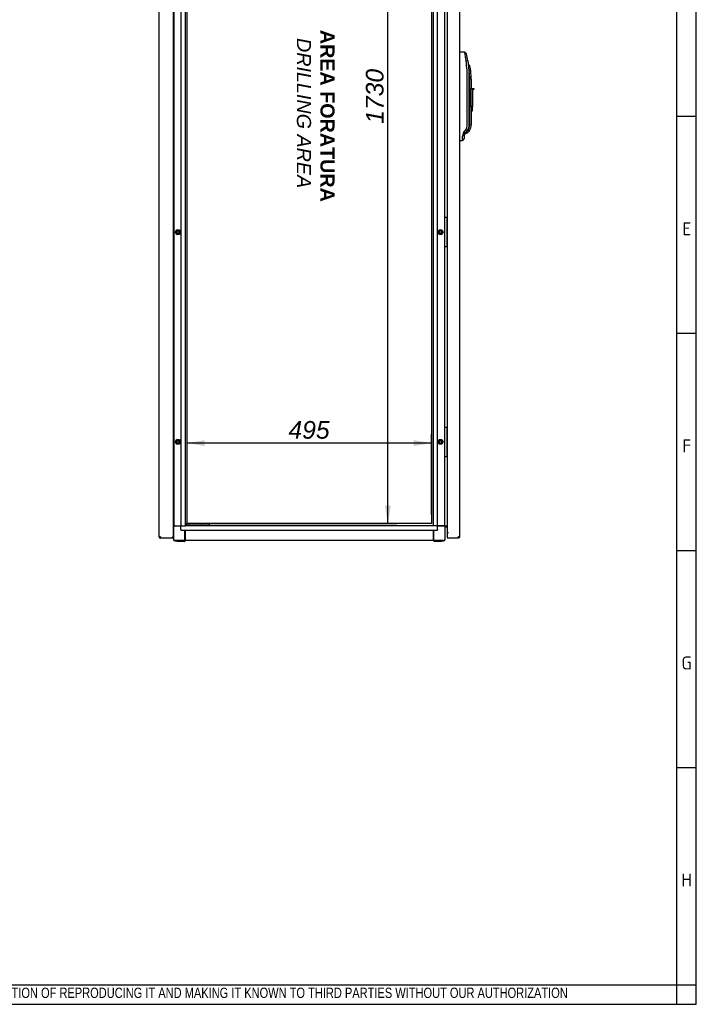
# Paper-space layout 'Layout1' of a CAD drawing. Extents: x 81 to 5357, y 137 to 3739.
# Tile 7 of 10: x 3986 to 5357, y 142 to 2137. Entities that reach past the tile are written whole.
import ezdxf
from ezdxf.lldxf.tags import DXFTag

# ---------------------------------------------------------------- set-up
doc = ezdxf.new("R2010")
doc.units = 0
doc.header["$LTSCALE"] = 13.000013
doc.layers.get('0').update_dxf_attribs({"linetype": 'CONTINUOUS'})
for name, color, linetype in [('_TRANSLATION', 7, 'CONTINUOUS'), ('AE00198_03', 7, 'CONTINUOUS'), ('AE00219_00', 7, 'CONTINUOUS'), ('AE00219_03', 7, 'CONTINUOUS'), ('AE00368_00', 7, 'CONTINUOUS'), ('AE00500_10', 7, 'CONTINUOUS'), ('AE00992_10', 7, 'CONTINUOUS'), ('DEFAULT', 7, 'CONTINUOUS'), ('DV3__TRANSLATION', 7, 'CONTINUOUS'), ('F0000000_08', 7, 'CONTINUOUS'), ('F0000001_47', 7, 'CONTINUOUS'), ('F0000001_64', 7, 'CONTINUOUS'), ('M0000000_06', 7, 'CONTINUOUS'), ('M0000000_29', 7, 'CONTINUOUS'), ('M0000000_39', 7, 'CONTINUOUS'), ('M0000000_54', 7, 'CONTINUOUS'), ('M0000000_57', 7, 'CONTINUOUS')]:
    doc.layers.add(name, color=color, linetype=linetype)
doc.styles.add('SEACAD_ARIAL', font='arial.ttf')
doc.styles.add('SEACAD_ARIALI', font='ariali.ttf')
tags = doc.linetypes.add('CENTER2', pattern=[28.575, 19.05, -3.175, 3.175, -3.175]).pattern_tags.tags
tags[10:11] = [DXFTag(74, 4), DXFTag(75, 0), DXFTag(340, '0'), DXFTag(46, 0.0), DXFTag(50, 0.0), DXFTag(44, 0.0), DXFTag(45, 0.0)]
tags[8:9] = [DXFTag(74, 4), DXFTag(75, 0), DXFTag(340, '0'), DXFTag(46, 0.0), DXFTag(50, 0.0), DXFTag(44, 0.0), DXFTag(45, 0.0)]
tags[6:7] = [DXFTag(74, 4), DXFTag(75, 0), DXFTag(340, '0'), DXFTag(46, 0.0), DXFTag(50, 0.0), DXFTag(44, 0.0), DXFTag(45, 0.0)]
tags[4:5] = [DXFTag(74, 4), DXFTag(75, 0), DXFTag(340, '0'), DXFTag(46, 0.0), DXFTag(50, 0.0), DXFTag(44, 0.0), DXFTag(45, 0.0)]
doc.dimstyles.new('ISO', dxfattribs={"dimtxt": 13.75, "dimasz": 13.75, "dimexe": 6.875, "dimexo": 6.875, "dimgap": 3.4375, "dimtad": 1, "dimdec": 1, "dimtxsty": 'SEACAD_ARIAL', "dimblk1": '_SE_FILLED', "dimblk2": '_SE_FILLED', "dimsah": 1, "dimcen": 6.875, "dimazin": 3, "dimtfac": 0.7, "dimtdec": 3, "dimtmove": 0, "dimatfit": 3})

# ---------------------------------------------------------------- blocks, each defined once
blk = doc.blocks.new('DMBLK26')
at = {"layer": '_TRANSLATION', "linetype": 'CONTINUOUS'}
for points in [[(4738.1, 2810.9), (4732.2, 2846.6), (4726.2, 2810.9)], [(4738.1, 1152.4), (4726.2, 1152.4), (4732.2, 1116.6)]]:
    blk.add_hatch(color=7, dxfattribs=at).paths.add_polyline_path(points)
at = {"layer": '_TRANSLATION', "color": 7, "linetype": 'CONTINUOUS'}
for p, q in [((4343.2, 2846.6), (4750.1, 2846.6)), ((4732.2, 1116.6), (4732.2, 2846.6)), ((4343.2, 1116.6), (4750.1, 1116.6))]:
    blk.add_line(p, q, dxfattribs=at)
at = {"layer": '_TRANSLATION', "color": 7, "linetype": 'CONTINUOUS', "style": 'SEACAD_ARIALI'}
blk.add_text('1730', height=35.75, rotation=90, dxfattribs=at).set_placement((4723.3, 1926))
blk = doc.blocks.new('_SE_FILLED')
at = {"color": 0}
blk.add_line((0, 0), (-1, 0), dxfattribs=at)
blk.add_solid([(0, 0), (-1, -0.1665), (-1, 0.1665), (0, 0)], dxfattribs=at)
blk = doc.blocks.new('DMBLK27')
at = {"layer": '_TRANSLATION', "linetype": 'CONTINUOUS'}
for points in [[(4361.1, 1285.1), (4325.3, 1279.2), (4361.1, 1273.2)], [(4784.6, 1285.1), (4784.6, 1273.2), (4820.3, 1279.2)]]:
    blk.add_hatch(color=7, dxfattribs=at).paths.add_polyline_path(points)
at = {"layer": '_TRANSLATION', "color": 7, "linetype": 'CONTINUOUS'}
for p, q in [((4325.3, 1134.5), (4325.3, 1297.1)), ((4820.3, 1134.5), (4820.3, 1297.1)), ((4820.3, 1279.2), (4325.3, 1279.2))]:
    blk.add_line(p, q, dxfattribs=at)
at = {"layer": '_TRANSLATION', "color": 7, "linetype": 'CONTINUOUS', "style": 'SEACAD_ARIALI'}
blk.add_text('495', height=35.75, dxfattribs=at).set_placement((4530.7, 1288.1))

psp = doc.layouts.get("Layout1")

# ---------------------------------------------------------------- linework, layer by layer
at = {"color": 7, "linetype": 'CONTINUOUS'}
for p, q in [((5357.2, 142.47), (5357.2, 3738.65)), ((5357.2, 1940.56), (5317.83, 1940.56)), ((5357.2, 1500.88), (5317.83, 1500.88)), ((5357.2, 1061.2), (5317.83, 1061.2)), ((5357.2, 621.52), (5317.83, 621.52)), ((81.05, 142.47), (5357.2, 142.47))]:
    psp.add_line(p, q, dxfattribs=at)
at = {"layer": 'AE00198_03', "color": 7, "linetype": 'CONTINUOUS'}
for p, q in [((4852.51, 1734.4), (4851.81, 1734.4)), ((4851.81, 1723.9), (4852.51, 1723.9)), ((4852.51, 1723.9), (4852.51, 1734.4)), ((4852.51, 1689.4), (4851.81, 1689.4)), ((4851.81, 1678.9), (4852.51, 1678.9)), ((4852.51, 1678.9), (4852.51, 1689.4)), ((4852.51, 1309.4), (4851.81, 1309.4)), ((4851.81, 1298.9), (4852.51, 1298.9)), ((4852.51, 1298.9), (4852.51, 1309.4)), ((4852.51, 1264.4), (4851.81, 1264.4)), ((4852.51, 1253.9), (4852.51, 1264.4)), ((4851.81, 1253.9), (4852.51, 1253.9))]:
    psp.add_line(p, q, dxfattribs=at)
at = {"layer": 'AE00219_00', "color": 7, "linetype": 'CONTINUOUS'}
for p, q in [((4331.98, 1112.15), (4332.31, 1111.85)), ((4338.31, 1111.85), (4332.31, 1111.85)), ((4332.31, 1111.85), (4332.31, 1111.65)), ((4338.31, 1111.85), (4338.63, 1112.15)), ((4338.31, 1111.65), (4338.31, 1111.85)), ((4356.98, 1112.15), (4357.31, 1111.85)), ((4363.31, 1111.85), (4357.31, 1111.85)), ((4357.31, 1111.85), (4357.31, 1111.65)), ((4363.31, 1111.85), (4363.63, 1112.15)), ((4363.31, 1111.65), (4363.31, 1111.85))]:
    psp.add_line(p, q, dxfattribs=at)
at = {"layer": 'AE00219_03', "color": 7, "linetype": 'CONTINUOUS'}
for p, q in [((4268.11, 1690.15), (4268.11, 1678.15)), ((4268.31, 1690.15), (4268.11, 1690.15)), ((4268.11, 1678.15), (4268.31, 1678.15)), ((4268.11, 1265.15), (4268.11, 1253.15)), ((4268.31, 1265.15), (4268.11, 1265.15)), ((4268.11, 1253.15), (4268.31, 1253.15))]:
    psp.add_line(p, q, dxfattribs=at)
at = {"layer": 'AE00368_00', "color": 7, "linetype": 'CONTINUOUS'}
for p, q in [((4325.11, 1112.15), (4325.11, 1111.65)), ((4345.51, 1111.65), (4345.51, 1112.15)), ((4350.11, 1112.15), (4350.11, 1111.65)), ((4370.51, 1112.15), (4369.81, 1112.15)), ((4370.51, 1111.65), (4370.51, 1112.15))]:
    psp.add_line(p, q, dxfattribs=at)
for centre, start, end in [((4328.91, 1111.45), 16.60155, 90), ((4341.71, 1111.45), 90, 163.39845), ((4353.91, 1111.45), 16.60155, 90), ((4366.71, 1111.45), 90, 163.39845)]:
    psp.add_arc(centre, 0.7, start, end, dxfattribs=at)
at = {"layer": 'AE00500_10', "color": 7, "linetype": 'CONTINUOUS'}
for p, q in [((4297.81, 1733.85), (4298.31, 1733.85)), ((4298.31, 1724.45), (4297.81, 1724.45)), ((4301.39, 1706.67), (4304.08, 1711.32)), ((4304.08, 1701.97), (4301.39, 1706.62)), ((4302.48, 1706.65), (4304.64, 1710.4)), ((4304.64, 1702.9), (4302.48, 1706.65)), ((4304.12, 1711.35), (4309.49, 1711.35)), ((4309.49, 1701.95), (4304.12, 1701.95)), ((4304.64, 1710.4), (4308.97, 1710.4)), ((4308.97, 1702.9), (4304.64, 1702.9)), ((4308.97, 1710.4), (4311.14, 1706.65)), ((4311.14, 1706.65), (4308.97, 1702.9)), ((4309.53, 1711.32), (4312.22, 1706.67)), ((4312.22, 1706.62), (4309.53, 1701.97)), ((4833.39, 1706.67), (4836.08, 1711.32)), ((4836.08, 1701.97), (4833.39, 1706.62)), ((4834.48, 1706.65), (4836.64, 1710.4)), ((4836.64, 1702.9), (4834.48, 1706.65)), ((4836.12, 1711.35), (4841.49, 1711.35)), ((4841.49, 1701.95), (4836.12, 1701.95)), ((4836.64, 1710.4), (4840.97, 1710.4)), ((4840.97, 1702.9), (4836.64, 1702.9)), ((4840.97, 1710.4), (4843.14, 1706.65)), ((4843.14, 1706.65), (4840.97, 1702.9)), ((4841.53, 1711.32), (4844.22, 1706.67)), ((4844.22, 1706.62), (4841.53, 1701.97)), ((4297.81, 1688.85), (4298.31, 1688.85)), ((4298.31, 1679.45), (4297.81, 1679.45)), ((4297.81, 1308.85), (4298.31, 1308.85)), ((4298.31, 1299.45), (4297.81, 1299.45)), ((4301.39, 1281.67), (4304.08, 1286.32)), ((4304.08, 1276.97), (4301.39, 1281.62)), ((4302.48, 1281.65), (4304.64, 1285.4)), ((4304.64, 1277.9), (4302.48, 1281.65)), ((4304.12, 1286.35), (4309.49, 1286.35)), ((4309.49, 1276.95), (4304.12, 1276.95)), ((4304.64, 1285.4), (4308.97, 1285.4)), ((4308.97, 1277.9), (4304.64, 1277.9)), ((4308.97, 1285.4), (4311.14, 1281.65)), ((4311.14, 1281.65), (4308.97, 1277.9)), ((4309.53, 1286.32), (4312.22, 1281.67)), ((4312.22, 1281.62), (4309.53, 1276.97)), ((4833.39, 1281.67), (4836.08, 1286.32)), ((4836.08, 1276.97), (4833.39, 1281.62)), ((4834.48, 1281.65), (4836.64, 1285.4)), ((4836.64, 1277.9), (4834.48, 1281.65)), ((4836.12, 1286.35), (4841.49, 1286.35)), ((4841.49, 1276.95), (4836.12, 1276.95)), ((4836.64, 1285.4), (4840.97, 1285.4)), ((4840.97, 1277.9), (4836.64, 1277.9)), ((4840.97, 1285.4), (4843.14, 1281.65)), ((4843.14, 1281.65), (4840.97, 1277.9)), ((4841.53, 1286.32), (4844.22, 1281.67)), ((4844.22, 1281.62), (4841.53, 1276.97)), ((4297.81, 1263.85), (4298.31, 1263.85)), ((4298.31, 1254.45), (4297.81, 1254.45))]:
    psp.add_line(p, q, dxfattribs=at)
for centre in [(4306.81, 1706.65), (4838.81, 1706.65), (4306.81, 1281.65), (4838.81, 1281.65)]:
    psp.add_circle(centre, 2.46, dxfattribs=at)
for centre, radius, start, end in [((4301.44, 1706.65), 0.05, 150, 210), ((4306.81, 1706.65), 3, 75, 15), ((4304.12, 1711.3), 0.05, 90, 150), ((4304.12, 1702), 0.05, 210, 270), ((4309.49, 1711.3), 0.05, 30, 90), ((4309.49, 1702), 0.05, 270, 330), ((4312.18, 1706.65), 0.05, 330, 30), ((4833.44, 1706.65), 0.05, 150, 210), ((4838.81, 1706.65), 3, 75, 15), ((4836.12, 1711.3), 0.05, 90, 150), ((4836.12, 1702), 0.05, 210, 270), ((4841.49, 1711.3), 0.05, 30, 90), ((4841.49, 1702), 0.05, 270, 330), ((4844.18, 1706.65), 0.05, 330, 30), ((4301.44, 1281.65), 0.05, 150, 210), ((4306.81, 1281.65), 3, 75, 15), ((4304.12, 1286.3), 0.05, 90, 150), ((4304.12, 1277), 0.05, 210, 270), ((4309.49, 1286.3), 0.05, 30, 90), ((4309.49, 1277), 0.05, 270, 330), ((4312.18, 1281.65), 0.05, 330, 30), ((4833.44, 1281.65), 0.05, 150, 210), ((4838.81, 1281.65), 3, 75, 15), ((4836.12, 1286.3), 0.05, 90, 150), ((4836.12, 1277), 0.05, 210, 270), ((4841.49, 1286.3), 0.05, 30, 90), ((4841.49, 1277), 0.05, 270, 330), ((4844.18, 1281.65), 0.05, 330, 30)]:
    psp.add_arc(centre, radius, start, end, dxfattribs=at)
at = {"layer": 'AE00992_10', "color": 7, "linetype": 'CONTINUOUS'}
for p, q in [((4878.06, 2071.15), (4878.36, 2071.14)), ((4888.23, 2070.79), (4891.61, 2067.89)), ((4893.96, 2053.71), (4890.54, 2053.22)), ((4893.96, 2053.71), (4895.96, 2034.18)), ((4895.59, 2045.49), (4894.8, 2045.49)), ((4898.54, 2043.04), (4895.59, 2045.49)), ((4893.11, 1923.81), (4893.11, 2016.15)), ((4895.96, 2034.18), (4895.97, 2032.64)), ((4895.97, 2032.64), (4896.45, 2016.15)), ((4896.45, 2016.15), (4896.45, 1923.81)), ((4900.07, 2032.99), (4897.1, 2032.64)), ((4898.06, 1923.77), (4898.06, 2016.15)), ((4901.06, 2016.15), (4901.06, 1997.16)), ((4901.06, 1997.16), (4903.56, 1997.16)), ((4901.06, 1961.16), (4901.06, 1997.16)), ((4903.56, 1997.16), (4903.56, 1995.16)), ((4903.56, 1997.16), (4906.06, 1997.16)), ((4903.56, 1995.16), (4903.56, 1961.16)), ((4906.06, 1995.16), (4903.56, 1995.16)), ((4906.06, 1997.16), (4906.06, 1995.16)), ((4901.06, 1960.43), (4901.06, 1961.16)), ((4903.56, 1961.16), (4901.06, 1961.16)), ((4901.06, 1960.43), (4901.06, 1923.77)), ((4903.56, 1952.16), (4903.56, 1961.16)), ((4901.06, 1952.16), (4903.56, 1952.16)), ((4887.06, 1895.92), (4883.61, 1892.34)), ((4887.06, 1902.8), (4883.65, 1901)), ((4885.33, 1907.44), (4886.82, 1909.94)), ((4888.05, 1905.8), (4885.33, 1907.44)), ((4886.82, 1909.94), (4889.83, 1913.97)), ((4889.55, 1907.8), (4886.82, 1909.94)), ((4887.06, 1902.8), (4887.06, 1895.92)), ((4889.55, 1907.8), (4888.05, 1905.8)), ((4888.06, 1905.49), (4893.18, 1907.61)), ((4892.57, 1911.83), (4889.55, 1907.8)), ((4892.57, 1911.83), (4889.83, 1913.97)), ((4891.9, 1910.94), (4892.82, 1911.5)), ((4892.81, 1912.16), (4892.57, 1911.83)), ((4895.2, 1909.63), (4893.18, 1907.61)), ((4897.48, 1912.37), (4895.2, 1909.63)), ((4878.36, 1892.16), (4878.06, 1892.15)), ((4883.61, 1892.34), (4883.61, 1892.34))]:
    psp.add_line(p, q, dxfattribs=at)
for centre, radius, start, end in [((4599.26, 2023.74), 292.77, 5.78029, 9.24847), ((4623.38, 2016.15), 273.18, 7.90425, 10.9191), ((4623.87, 2016.17), 269.24, 359.9947, 7.90951), ((4658.77, 2011.26), 239.28, 5.1262, 8.22455), ((4756.09, 2016.15), 144.97, 6.66995, 10.69218), ((4756.09, 2016.15), 141.97, 0, 6.66995), ((4756.09, 2016.15), 144.97, 0, 6.66995), ((4876.66, 1923.82), 16.44, 323.21101, 359.97779), ((4881.06, 1923.77), 17, 313.77084, 0), ((4881.06, 1923.77), 20, 325.22791, 0), ((4672.87, 1897.76), 210.81, 358.52886, 0.88139), ((4896.35, 1901.12), 12.7, 150.18963, 180.57021), ((4892.06, 1902.8), 5, 143.18881, 180.0006), ((4898.61, 1893.38), 19.02, 93.37958, 107.72511)]:
    psp.add_arc(centre, radius, start, end, dxfattribs=at)
for centre, major_axis, start_param, end_param in [((4877.75, 2053.65), (-501.44, 17.51), 4.6927123, 4.712389), ((4877.75, 1909.65), (-501.44, -17.51), 1.5707963, 1.5812581)]:
    psp.add_ellipse(centre, major_axis=major_axis, ratio=0.0348783, start_param=start_param, end_param=end_param, dxfattribs=at)
for points, degree, knots in [([(4896.45, 1923.81), (4896.46, 1920.71), (4895.51, 1917.7), (4894.58, 1914.7), (4892.81, 1912.16)], 2, [0, 0, 0, 0.5, 0.5, 1, 1, 1]), ([(4888.06, 1905.49), (4888.06, 1905.49), (4888.06, 1905.5), (4888.09, 1905.54), (4888.14, 1905.62), (4888.2, 1905.72), (4888.29, 1905.86), (4888.39, 1906.02), (4888.51, 1906.22), (4888.65, 1906.44), (4888.81, 1906.7), (4888.98, 1906.98), (4889.11, 1907.2), (4889.18, 1907.3)], 3, [0.50001523, 0.50001523, 0.50001523, 0.50001523, 0.54423666, 0.58862653, 0.63321161, 0.67801832, 0.72307269, 0.76840034, 0.8140264, 0.85997552, 0.90627186, 0.95293901, 1, 1, 1, 1])]:
    psp.add_open_spline(points, degree=degree, knots=knots, dxfattribs=at)
at = {"layer": 'DEFAULT', "color": 7, "linetype": 'CONTINUOUS'}
for p, q in [((5317.83, 142.47), (5317.83, 3738.65)), ((81.05, 181.84), (5357.2, 181.84))]:
    psp.add_line(p, q, dxfattribs=at)
at = {"layer": 'DV3__TRANSLATION', "color": 7, "linetype": 'CENTER2'}
for p, q in [((4325.31, 1116.65), (4325.31, 2846.65)), ((4820.31, 2846.65), (4820.31, 1116.65)), ((4820.31, 1116.65), (4325.31, 1116.65))]:
    psp.add_line(p, q, dxfattribs=at)
at = {"layer": 'F0000000_08', "color": 7, "linetype": 'CONTINUOUS'}
for p, q in [((4847.31, 1677.15), (4847.31, 1736.15)), ((4847.81, 1736.65), (4848.31, 1736.65)), ((4848.31, 1736.65), (4850.81, 1736.65)), ((4850.81, 1736.65), (4851.31, 1736.65)), ((4851.31, 1736.65), (4851.4, 1736.65)), ((4851.56, 1736.65), (4851.4, 1736.65)), ((4851.81, 1736.15), (4851.81, 1677.15)), ((4851.96, 1736.45), (4852.56, 1735.65)), ((4848.31, 1676.65), (4847.81, 1676.65)), ((4850.81, 1676.65), (4848.31, 1676.65)), ((4851.31, 1676.65), (4850.81, 1676.65)), ((4851.4, 1676.65), (4851.31, 1676.65)), ((4852.56, 1677.65), (4851.96, 1676.85)), ((4847.31, 1252.15), (4847.31, 1311.15)), ((4847.81, 1311.65), (4848.31, 1311.65)), ((4848.31, 1311.65), (4850.81, 1311.65)), ((4850.81, 1311.65), (4851.31, 1311.65)), ((4851.31, 1311.65), (4851.4, 1311.65)), ((4851.56, 1311.65), (4851.4, 1311.65)), ((4851.81, 1311.15), (4851.81, 1252.15)), ((4851.96, 1311.45), (4852.56, 1310.65)), ((4848.31, 1251.65), (4847.81, 1251.65)), ((4850.81, 1251.65), (4848.31, 1251.65)), ((4851.31, 1251.65), (4850.81, 1251.65)), ((4851.4, 1251.65), (4851.31, 1251.65)), ((4852.56, 1252.65), (4851.96, 1251.85))]:
    psp.add_line(p, q, dxfattribs=at)
for centre, start, end in [((4847.81, 1736.15), 90, 180), ((4851.31, 1736.15), 0, 90), ((4851.56, 1736.15), 36.8699, 90), ((4847.81, 1677.15), 180, 270), ((4851.31, 1677.15), 270, 0), ((4851.56, 1677.15), 270, 323.1301), ((4847.81, 1311.15), 90, 180), ((4851.31, 1311.15), 0, 90), ((4851.56, 1311.15), 36.8699, 90), ((4847.81, 1252.15), 180, 270), ((4851.31, 1252.15), 270, 0), ((4851.56, 1252.15), 270, 323.1301)]:
    psp.add_arc(centre, 0.5, start, end, dxfattribs=at)
at = {"layer": 'F0000001_47', "color": 7, "linetype": 'CONTINUOUS'}
for p, q in [((4268.31, 1089.45), (4268.31, 2873.85)), ((4297.81, 1088.15), (4297.81, 2875.15)), ((4271.11, 1089.45), (4268.31, 1089.45)), ((4271.11, 1086.65), (4271.13, 1086.65)), ((4296.3, 1086.65), (4271.13, 1086.65)), ((4296.3, 1088.15), (4295.01, 1089.45)), ((4296.31, 1088.15), (4295.01, 1089.45)), ((4296.3, 1086.65), (4296.3, 1088.15)), ((4297.81, 1088.15), (4296.3, 1088.15)), ((4297.81, 1086.65), (4296.3, 1086.65)), ((4297.81, 1088.15), (4296.31, 1088.15)), ((4297.81, 1086.65), (4297.81, 1088.15))]:
    psp.add_line(p, q, dxfattribs=at)
for centre, radius, start, end in [((4271.11, 1089.45), 2.8, 180, 270), ((4445.1, 1089.29), 174, 179.94822, 180.87028)]:
    psp.add_arc(centre, radius, start, end, dxfattribs=at)
at = {"layer": 'F0000001_64', "color": 7, "linetype": 'CONTINUOUS'}
for p, q in [((4878.06, 1089.95), (4878.06, 2873.35)), ((4852.56, 2866.15), (4852.56, 1097.15)), ((4854.81, 1097.15), (4852.56, 1097.15)), ((4854.86, 1097.14), (4852.56, 1097.14)), ((4852.56, 1097.14), (4852.56, 1089.95)), ((4854.81, 1097.15), (4854.86, 1097.15)), ((4854.86, 1097.15), (4854.86, 1097.14)), ((4852.56, 1089.95), (4852.56, 1087.15)), ((4852.56, 1087.15), (4875.24, 1087.15)), ((4875.26, 1087.15), (4875.24, 1087.15)), ((4875.26, 1089.95), (4878.06, 1089.95))]:
    psp.add_line(p, q, dxfattribs=at)
for centre, radius, start, end in [((4701.26, 1089.79), 174, 359.12972, 0.05178), ((4875.26, 1089.95), 2.8, 270.00213, 359.99787)]:
    psp.add_arc(centre, radius, start, end, dxfattribs=at)
at = {"layer": 'M0000000_06', "color": 7, "linetype": 'CONTINUOUS'}
for p, q in [((4300.81, 1111.65), (4297.81, 1111.65)), ((4300.81, 1110.65), (4297.81, 1110.65)), ((4298.31, 1084.15), (4298.31, 1110.65)), ((4300.81, 1111.65), (4312.81, 1111.65)), ((4312.81, 1110.65), (4300.81, 1110.65)), ((4320.81, 1084.15), (4320.81, 1102.65)), ((4321.81, 1084.15), (4321.81, 1102.65)), ((4823.81, 1102.65), (4823.81, 1084.15)), ((4824.81, 1102.65), (4824.81, 1084.15)), ((4844.81, 1111.65), (4832.81, 1111.65)), ((4844.81, 1110.65), (4832.81, 1110.65)), ((4848.06, 1111.65), (4844.81, 1111.65)), ((4848.06, 1110.65), (4844.81, 1110.65)), ((4847.31, 1110.65), (4847.31, 1084.15)), ((4848.06, 1110.65), (4848.06, 1111.65)), ((4848.06, 1084.15), (4848.06, 1110.65)), ((4297.56, 1088.15), (4297.56, 1088.15)), ((4297.56, 1086.65), (4297.56, 1084.15)), ((4320.81, 1081.65), (4300.81, 1081.65)), ((4300.81, 1080.9), (4304.81, 1080.9)), ((4304.81, 1079.9), (4304.81, 1081.65)), ((4306.81, 1079.65), (4305.06, 1079.65)), ((4317.81, 1079.65), (4306.81, 1079.65)), ((4319.56, 1079.65), (4317.81, 1079.65)), ((4319.81, 1079.9), (4319.81, 1081.65)), ((4319.81, 1080.9), (4320.81, 1080.9)), ((4320.81, 1080.9), (4320.81, 1084.15)), ((4320.81, 1080.9), (4321.81, 1080.9)), ((4321.81, 1080.9), (4321.81, 1084.15)), ((4823.81, 1084.15), (4823.81, 1080.9)), ((4824.81, 1080.9), (4823.81, 1080.9)), ((4824.81, 1084.15), (4824.81, 1080.9)), ((4844.81, 1081.65), (4824.81, 1081.65)), ((4824.81, 1080.9), (4825.81, 1080.9)), ((4825.81, 1079.9), (4825.81, 1081.65)), ((4827.81, 1079.65), (4826.06, 1079.65)), ((4838.81, 1079.65), (4827.81, 1079.65)), ((4840.56, 1079.65), (4838.81, 1079.65)), ((4840.81, 1079.9), (4840.81, 1081.65)), ((4840.81, 1080.9), (4844.81, 1080.9))]:
    psp.add_line(p, q, dxfattribs=at)
for centre, radius, start, end in [((4300.81, 1084.15), 3.25, 180, 270), ((4300.81, 1084.15), 2.5, 180, 270), ((4305.06, 1079.9), 0.25, 180, 270), ((4319.56, 1079.9), 0.25, 270, 0), ((4826.06, 1079.9), 0.25, 180, 270), ((4840.56, 1079.9), 0.25, 270, 0), ((4844.81, 1084.15), 2.5, 270, 0), ((4844.81, 1084.15), 3.25, 270, 0)]:
    psp.add_arc(centre, radius, start, end, dxfattribs=at)
at = {"layer": 'M0000000_29', "color": 7, "linetype": 'CONTINUOUS'}
for p, q in [((4298.31, 2851.65), (4298.31, 1111.65)), ((4312.81, 2851.65), (4312.81, 1111.65)), ((4321.81, 1111.65), (4321.81, 2851.65)), ((4823.81, 2851.65), (4823.81, 1111.65)), ((4832.81, 1111.65), (4832.81, 2851.65)), ((4847.31, 1736.15), (4847.31, 2227.15)), ((4847.31, 1311.15), (4847.31, 1677.15)), ((4847.31, 1111.65), (4847.31, 1252.15)), ((4314.06, 1111.65), (4312.81, 1111.65)), ((4314.06, 1111.65), (4318.11, 1111.65)), ((4318.11, 1111.65), (4321.81, 1111.65)), ((4827.51, 1111.65), (4823.81, 1111.65)), ((4831.56, 1111.65), (4827.51, 1111.65)), ((4832.81, 1111.65), (4831.56, 1111.65)), ((4848.06, 1111.65), (4848.61, 1111.65)), ((4848.61, 1111.65), (4852.56, 1111.65))]:
    psp.add_line(p, q, dxfattribs=at)
at = {"layer": 'M0000000_39', "color": 7, "linetype": 'CONTINUOUS'}
for p, q in [((4312.81, 1107.95), (4312.81, 1111.65)), ((4312.81, 1103.9), (4312.81, 1107.95)), ((4312.81, 1103.9), (4312.81, 1102.65)), ((4312.81, 1102.65), (4832.81, 1102.65)), ((4823.81, 1111.65), (4321.81, 1111.65)), ((4832.81, 1107.95), (4832.81, 1111.65)), ((4832.81, 1103.9), (4832.81, 1107.95)), ((4832.81, 1103.9), (4832.81, 1102.65)), ((4823.81, 1081.65), (4321.81, 1081.65))]:
    psp.add_line(p, q, dxfattribs=at)
at = {"layer": 'M0000000_54', "color": 7, "linetype": 'CONTINUOUS'}
for p, q in [((4849.31, 1110.45), (4848.06, 1110.45)), ((4849.31, 1110.45), (4849.31, 1111.65)), ((4852.56, 1110.45), (4849.31, 1110.45)), ((4849.31, 1110.35), (4852.56, 1110.35)), ((4849.31, 1109.15), (4849.31, 1110.35)), ((4852.56, 1109.15), (4849.31, 1109.15))]:
    psp.add_line(p, q, dxfattribs=at)
for radius, end in [(3.2, 112.99339), (2, 128.68219)]:
    psp.add_arc((4849.31, 1107.15), radius, 90, end, dxfattribs=at)
at = {"layer": 'M0000000_57', "color": 7, "linetype": 'CONTINUOUS'}
for p, q in [((4323.81, 1115.15), (4321.81, 1115.15)), ((4323.31, 1114.65), (4323.31, 1112.65)), ((4323.34, 1112.15), (4323.81, 1112.15)), ((4328.31, 1115.15), (4323.81, 1115.15)), ((4323.81, 1112.15), (4328.31, 1112.15)), ((4365.31, 1115.15), (4328.31, 1115.15)), ((4328.31, 1112.15), (4365.31, 1112.15)), ((4369.81, 1115.15), (4365.31, 1115.15)), ((4365.31, 1112.15), (4369.81, 1112.15)), ((4370.31, 1112.65), (4370.31, 1114.65)), ((4370.31, 1112.15), (4370.31, 1112.65))]:
    psp.add_line(p, q, dxfattribs=at)
for centre, start, end in [((4323.81, 1114.65), 90, 180), ((4323.81, 1112.65), 180, 270), ((4369.81, 1114.65), 0, 90), ((4369.81, 1112.65), 270, 0)]:
    psp.add_arc(centre, 0.5, start, end, dxfattribs=at)

# ---------------------------------------------------------------- texts
for s, insert, char_height, width, attachment_point in [('{\\fSolid Edge ANSI|b0||i0||c0|p34;\\C7;\\H26.24952225;\\W1.;E}', (5337.99, 1700.07), 26.2495, 31.1714, 8), ('{\\fSolid Edge ANSI|b0||i0||c0|p34;\\C7;\\H26.24952225;\\W1.;F}', (5337.96, 1260.39), 26.2495, 29.5308, 8), ('{\\fSolid Edge ANSI|b0||i0||c0|p34;\\C7;\\H26.24952225;\\W1.;G}', (5337.63, 820.72), 26.2495, 33.6323, 8), ('{\\fSolid Edge ANSI|b0||i0||c0|p34;\\C7;\\H26.24952225;\\W1.;H}', (5337.65, 381.04), 26.2495, 35.2729, 8), ('{\\fArial Narrow|b0||i0||c0|p34;\\C7;\\H20.8000208;\\W0.94;IN ACCORDANCE WITH THE LAW, WE RESERVE THE OWNERSHIP OF THIS DESIGN WITH THE PROHIBITION OF REPRODUCING IT AND MAKING IT KNOWN TO THIRD PARTIES WITHOUT OUR AUTHORIZATION}', (2855.95, 151.48), 20.80002, 2365.9466, 7)]:
    psp.add_mtext(s, dxfattribs=dict(insert=insert, char_height=char_height, width=width, attachment_point=attachment_point))
at = {"layer": '_TRANSLATION', "insert": (4585.71, 1947.59), "char_height": 28.60003, "width": 364.9967, "attachment_point": 5, "rotation": 270}
psp.add_mtext('{\\fArial|b0||i0||c0|p34;\\C7;\\H28.6000286;\\W1.; }{\\fArial|b1||i0||c0|p34;\\C7;\\H28.6000286;\\W1.;AREA FORATURA \\P}{\\fArial|b0||i1||c0|p34;\\C7;\\H28.6000286;\\W1.;DRILLING AREA}', dxfattribs=at)

# ---------------------------------------------------------------- dimensions: what is measured, and where the dimension line sits
at = {"layer": '_TRANSLATION', "color": 7, "linetype": 'CONTINUOUS'}
dim = psp.add_linear_dim(base=(4732.19, 1116.65), p1=(4325.31, 1116.65), p2=(4325.31, 2846.65), angle=90, text='\\A1;<>', dimstyle='ISO', override={"dimtxt": 35.750036, "dimasz": 35.750036, "dimexe": 17.875018, "dimexo": 17.875018, "dimgap": 8.937509, "dimcen": 17.875018}, dxfattribs=at)
dim.commit()
dim.dimension.update_dxf_attribs({"geometry": 'DMBLK26', "text_midpoint": (4732.19, 1981.65), "dimtype": 161})
dim = psp.add_linear_dim(base=(4325.31, 1279.18), p1=(4820.31, 1116.65), p2=(4325.31, 1116.65), text='\\A1;<>', dimstyle='ISO', override={"dimtxt": 35.750036, "dimasz": 35.750036, "dimexe": 17.875018, "dimexo": 17.875018, "dimgap": 8.937509, "dimcen": 17.875018}, dxfattribs=at)
dim.commit()
dim.dimension.update_dxf_attribs({"geometry": 'DMBLK27', "text_midpoint": (4572.81, 1279.18), "dimtype": 160})

doc.saveas('drawing.dxf')
